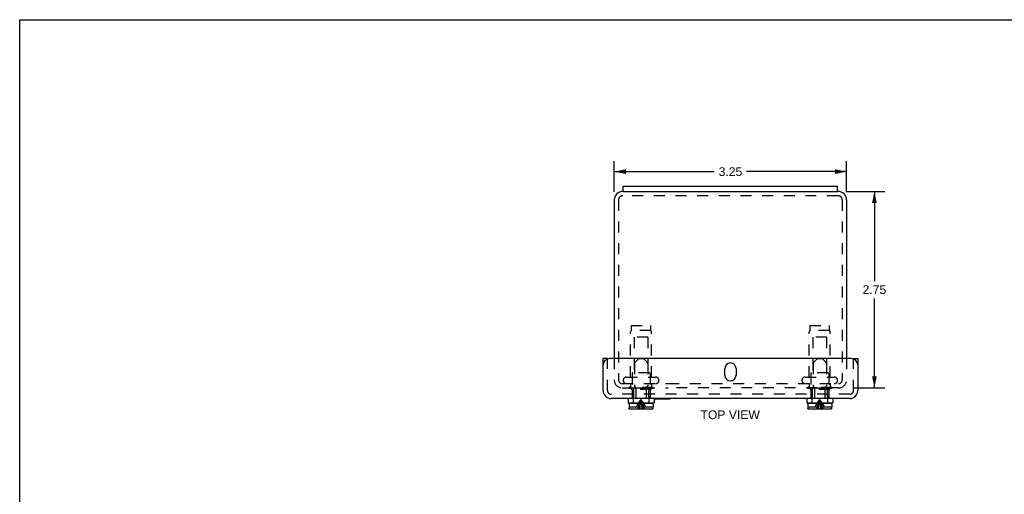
# Model space of a CAD drawing. Header units: inches. Extents: x 0 to 27.6, y 0 to 17.8.
# Tile 2 of 3: x 0 to 13.8, y 11.2 to 17.8. Entities that reach past the tile are written whole.
import ezdxf

# ---------------------------------------------------------------- set-up
doc = ezdxf.new("R2010")
doc.units = ezdxf.units.IN
doc.header["$LTSCALE"] = 1.515306
doc.header["$MEASUREMENT"] = 0
doc.linetypes.add('HIDDEN', pattern=[0.2, 0.1, -0.1])
doc.layers.get('0').update_dxf_attribs({"linetype": 'CONTINUOUS'})
for name, color, linetype in [('DEFAULT_2', 8, 'HIDDEN'), ('DIMENSIONS', 7, 'CONTINUOUS'), ('DOOR_ASSEMBLY', 7, 'CONTINUOUS')]:
    doc.layers.add(name, color=color, linetype=linetype)
doc.styles.get("Standard").update_dxf_attribs({"font": 'arial.ttf'})
doc.dimstyles.new('DIMSTYLE_2', dxfattribs={"dimtxt": 0.121549, "dimasz": 0.162065, "dimexe": 0.09, "dimexo": 0.07, "dimgap": 0.0375, "dimtad": 0, "dimtih": 1, "dimtoh": 1, "dimzin": 4, "dimdsep": 46, "dimtxsty": 'Standard', "dimblk": '_FILLED', "dimblk1": '_FILLED', "dimblk2": '_FILLED', "dimcen": 0.09, "dimadec": 3, "dimazin": 1, "dimtfac": 1, "dimtdec": 3, "dimtofl": 0, "dimtmove": 0, "dimatfit": 3, "dimldrblk": '_FILLED', "dimfxl": 0, "dimtolj": 1, "dimtzin": 4, "dimarcsym": 0})

# ---------------------------------------------------------------- blocks, each defined once
blk = doc.blocks.new('_FILLED')
at = {"color": 0, "linetype": 'ByBlock'}
blk.add_solid([(0, 0), (-1, 0.2), (-1, -0.2)], dxfattribs=at)
blk = doc.blocks.new('*D9')
at = {"layer": 'DIMENSIONS', "color": 2, "linetype": 'Continuous'}
for p, q in [((8.319, 15.418), (8.319, 15.847)), ((11.569, 15.418), (11.569, 15.847)), ((8.319, 15.701), (9.718, 15.701)), ((11.569, 15.701), (10.17, 15.701))]:
    blk.add_line(p, q, dxfattribs=at)
at = {"layer": 'DIMENSIONS', "color": 2, "linetype": 'Continuous', "xscale": 0.1620648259, "yscale": 0.1620648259, "zscale": 0.1620648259, "rotation": 180}
blk.add_blockref('_FILLED', (8.319, 15.701), dxfattribs=at)
at = {"layer": 'DIMENSIONS', "color": 2, "linetype": 'Continuous', "xscale": 0.1620648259, "yscale": 0.1620648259, "zscale": 0.1620648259}
blk.add_blockref('_FILLED', (11.569, 15.701), dxfattribs=at)
at = {"layer": 'DIMENSIONS', "color": 2, "linetype": 'Continuous', "insert": (9.944, 15.762), "char_height": 0.1215, "width": 0.3303, "attachment_point": 2, "line_spacing_factor": 0.9}
blk.add_mtext('3.25', dxfattribs=at)
blk = doc.blocks.new('*D15')
at = {"layer": 'DIMENSIONS', "color": 2, "linetype": 'Continuous'}
for p, q in [((11.562, 15.425), (12.104, 15.425)), ((11.958, 15.425), (11.958, 14.171)), ((11.958, 12.675), (11.958, 13.928)), ((11.667, 12.675), (12.104, 12.675))]:
    blk.add_line(p, q, dxfattribs=at)
at = {"layer": 'DIMENSIONS', "color": 2, "linetype": 'Continuous', "xscale": 0.1620648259, "yscale": 0.1620648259, "zscale": 0.1620648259}
for p, rotation in [((11.958, 15.425), 90), ((11.958, 12.675), 270)]:
    blk.add_blockref('_FILLED', p, dxfattribs=dict(at, rotation=rotation))
at = {"layer": 'DIMENSIONS', "color": 2, "linetype": 'Continuous', "insert": (11.958, 14.111), "char_height": 0.1215, "width": 0.3303, "attachment_point": 2, "line_spacing_factor": 0.9}
blk.add_mtext('2.75', dxfattribs=at)

msp = doc.modelspace()

# ---------------------------------------------------------------- linework, layer by layer
at = {"color": 7, "linetype": 'Continuous'}
for p, q in [((0, 0), (0, 17.8271)), ((0, 17.8271), (27.551, 17.8271)), ((8.4436, 15.4247), (8.4436, 15.4997)), ((11.4436, 15.4247), (11.4436, 15.4997)), ((8.4436, 15.4247), (11.4436, 15.4247))]:
    msp.add_line(p, q, dxfattribs=at)
at = {"color": 3, "linetype": 'Continuous'}
for p, q in [((8.4436, 15.4997), (11.4436, 15.4997)), ((8.3186, 15.3047), (8.3186, 13.0867)), ((8.4436, 15.4247), (8.4386, 15.4247)), ((11.4486, 15.4247), (11.4436, 15.4247)), ((11.5686, 15.3047), (11.5686, 13.0867))]:
    msp.add_line(p, q, dxfattribs=at)
for centre, start, end in [((8.4386, 15.3047), 90, 180), ((11.4486, 15.3047), 0, 90)]:
    msp.add_arc(centre, 0.12, start, end, dxfattribs=at)
at = {"layer": 'DEFAULT_2', "color": 8, "linetype": 'HIDDEN'}
for p, q in [((8.3786, 15.3047), (8.3786, 12.7897)), ((11.4486, 15.3647), (8.4386, 15.3647)), ((11.5086, 15.3047), (11.5086, 12.7897)), ((8.5586, 13.4782), (8.5586, 13.5472)), ((8.5586, 13.5472), (8.8286, 13.5472)), ((8.8286, 13.4782), (8.8286, 13.5472)), ((11.0586, 13.5472), (11.3286, 13.5472)), ((11.0586, 13.4782), (11.0586, 13.5472)), ((11.3286, 13.4782), (11.3286, 13.5472)), ((8.5476, 12.8272), (8.5476, 13.4604)), ((8.8286, 13.4782), (8.5586, 13.4782)), ((8.5986, 13.3847), (8.5986, 12.8847)), ((8.7886, 13.3847), (8.5986, 13.3847)), ((8.7886, 13.3847), (8.7886, 12.8847)), ((8.8396, 12.8272), (8.8396, 13.4604)), ((11.0476, 12.8272), (11.0476, 13.4604)), ((11.3286, 13.4782), (11.0586, 13.4782)), ((11.2886, 13.3847), (11.0986, 13.3847)), ((11.0986, 13.3847), (11.0986, 12.8847)), ((11.2886, 13.3847), (11.2886, 12.8847)), ((11.3396, 12.8272), (11.3396, 13.4604)), ((8.3186, 13.0867), (8.3186, 12.7867)), ((11.5686, 13.0867), (11.5686, 12.7897)), ((8.4899, 12.8272), (8.8974, 12.8272)), ((8.5686, 12.8747), (8.5686, 12.6647)), ((8.8086, 12.8847), (8.5786, 12.8847)), ((8.8186, 12.8747), (8.8186, 12.6647)), ((10.9899, 12.8272), (11.3974, 12.8272)), ((11.0686, 12.8747), (11.0686, 12.6647)), ((11.3086, 12.8847), (11.0786, 12.8847)), ((11.3186, 12.8747), (11.3186, 12.6647)), ((8.3786, 12.7897), (8.3786, 12.7867)), ((8.4306, 12.7347), (9.0747, 12.7347)), ((8.4306, 12.6747), (9.0747, 12.6747)), ((8.5236, 12.6827), (8.5236, 12.6647)), ((8.8636, 12.6827), (8.5236, 12.6827)), ((8.5476, 12.7347), (8.5476, 12.6927)), ((8.8396, 12.7347), (8.8396, 12.6927)), ((8.8636, 12.6827), (8.8636, 12.6647)), ((9.0749, 12.7347), (11.4566, 12.7347)), ((11.4615, 12.6747), (9.0749, 12.6747)), ((11.3636, 12.6827), (11.0236, 12.6827)), ((11.0236, 12.6827), (11.0236, 12.6647)), ((11.0476, 12.7347), (11.0476, 12.6927)), ((11.3396, 12.7347), (11.3396, 12.6927)), ((11.3636, 12.6827), (11.3636, 12.6647)), ((8.8636, 12.6647), (8.5236, 12.6647)), ((11.3636, 12.6647), (11.0236, 12.6647))]:
    msp.add_line(p, q, dxfattribs=at)
for centre, radius, start, end in [((8.4386, 15.3047), 0.06, 90, 180), ((11.4486, 15.3047), 0.06, 0, 90), ((8.5676, 13.4604), 0.02, 116.74368, 180), ((8.8196, 13.4604), 0.02, 0, 63.25632), ((11.0676, 13.4604), 0.02, 116.74368, 180), ((11.3196, 13.4604), 0.02, 0, 63.25632), ((8.4899, 12.781), 0.0462, 90, 270), ((8.5786, 12.8747), 0.01, 90, 180), ((8.8086, 12.8747), 0.01, 0, 90), ((8.8974, 12.781), 0.0462, 270, 90), ((10.9899, 12.781), 0.0462, 90, 270), ((11.0786, 12.8747), 0.01, 90, 180), ((11.3086, 12.8747), 0.01, 0, 90), ((11.3974, 12.781), 0.0462, 270, 90), ((8.4306, 12.7867), 0.112, 180, 270), ((8.4306, 12.7867), 0.052, 180, 270), ((8.5376, 12.6927), 0.01, 270, 360), ((8.8496, 12.6927), 0.01, 180, 270), ((11.0376, 12.6927), 0.01, 270, 360), ((11.3496, 12.6927), 0.01, 180, 270), ((11.4566, 12.7867), 0.112, 270, 360), ((11.4566, 12.7867), 0.052, 270, 360)]:
    msp.add_arc(centre, radius, start, end, dxfattribs=at)
at = {"layer": 'DOOR_ASSEMBLY', "color": 3, "linetype": 'Continuous'}
for p, q in [((8.1624, 12.6387), (8.1624, 13.0867)), ((11.6349, 13.0867), (8.2524, 13.0867)), ((11.7249, 13.0867), (11.7249, 12.6387)), ((9.8655, 12.8524), (9.8655, 12.9461)), ((10.0217, 12.9461), (10.0217, 12.8524)), ((11.6129, 12.5267), (8.2744, 12.5267))]:
    msp.add_line(p, q, dxfattribs=at)
at = {"layer": 'DOOR_ASSEMBLY', "color": 7, "linetype": 'Continuous'}
for p, q in [((8.2224, 13.0867), (8.1624, 13.0867)), ((11.6649, 13.0867), (11.7249, 13.0867)), ((8.5126, 12.5267), (8.5126, 12.4642)), ((8.5126, 12.4642), (8.8746, 12.4642)), ((8.5266, 12.4442), (8.5266, 12.4092)), ((8.5274, 12.4092), (8.5266, 12.4092)), ((8.5274, 12.4092), (8.5274, 12.3912)), ((8.8456, 12.4592), (8.5416, 12.4592)), ((8.6206, 12.4642), (8.6206, 12.4592)), ((8.7666, 12.4642), (8.7666, 12.4592)), ((8.8606, 12.4092), (8.8598, 12.4092)), ((8.8598, 12.4092), (8.8598, 12.3912)), ((8.8606, 12.4442), (8.8606, 12.4092)), ((8.8746, 12.5267), (8.8746, 12.4642)), ((8.8746, 12.5227), (9.1004, 12.5227)), ((9.1004, 12.5227), (9.1004, 12.5267)), ((11.0126, 12.5267), (11.0126, 12.4642)), ((11.0126, 12.4642), (11.3746, 12.4642)), ((11.0266, 12.4442), (11.0266, 12.4092)), ((11.0274, 12.4092), (11.0266, 12.4092)), ((11.0274, 12.4092), (11.0274, 12.3912)), ((11.3456, 12.4592), (11.0416, 12.4592)), ((11.1206, 12.4642), (11.1206, 12.4592)), ((11.2666, 12.4642), (11.2666, 12.4592)), ((11.3606, 12.4092), (11.3598, 12.4092)), ((11.3598, 12.4092), (11.3598, 12.3912)), ((11.3606, 12.4442), (11.3606, 12.4092)), ((11.3746, 12.5267), (11.3746, 12.4642)), ((8.8447, 12.3762), (8.5425, 12.3762)), ((11.3447, 12.3762), (11.0425, 12.3762))]:
    msp.add_line(p, q, dxfattribs=at)
at = {"layer": 'DOOR_ASSEMBLY', "color": 8, "linetype": 'HIDDEN'}
for p, q in [((8.2224, 12.6387), (8.2224, 13.0867)), ((8.5996, 13.019), (8.5996, 12.7054)), ((8.6606, 13.0862), (8.604, 13.0296)), ((8.6606, 13.0862), (8.7266, 13.0862)), ((8.7266, 13.0862), (8.7832, 13.0296)), ((8.7876, 13.019), (8.7876, 12.7054)), ((11.0996, 13.019), (11.0996, 12.7054)), ((11.1606, 13.0862), (11.104, 13.0296)), ((11.1606, 13.0862), (11.2266, 13.0862)), ((11.2266, 13.0862), (11.2832, 13.0296)), ((11.2876, 13.019), (11.2876, 12.7054)), ((11.6649, 12.6387), (11.6649, 13.0867)), ((8.5694, 12.667), (8.5769, 12.6742)), ((8.5769, 12.6742), (8.8103, 12.6742)), ((8.5878, 12.6742), (8.5878, 12.5442)), ((8.6162, 12.6826), (8.604, 12.6948)), ((8.771, 12.6826), (8.7832, 12.6948)), ((8.7994, 12.6742), (8.7994, 12.5442)), ((8.8178, 12.667), (8.8103, 12.6742)), ((11.0769, 12.6742), (11.0694, 12.667)), ((11.0769, 12.6742), (11.3103, 12.6742)), ((11.0878, 12.6742), (11.0878, 12.5442)), ((11.1162, 12.6826), (11.104, 12.6948)), ((11.271, 12.6826), (11.2832, 12.6948)), ((11.2994, 12.6742), (11.2994, 12.5442)), ((11.3178, 12.667), (11.3103, 12.6742)), ((11.6129, 12.5867), (8.2744, 12.5867)), ((8.5617, 12.6595), (8.5538, 12.6517)), ((8.8334, 12.6517), (8.5538, 12.6517)), ((8.5694, 12.667), (8.5617, 12.6595)), ((8.5636, 12.5442), (8.5636, 12.5267)), ((8.5878, 12.5442), (8.5636, 12.5442)), ((8.5671, 12.6517), (8.5671, 12.5442)), ((8.5836, 12.5442), (8.5836, 12.4642)), ((8.6206, 12.672), (8.6206, 12.4642)), ((8.7666, 12.672), (8.7666, 12.4642)), ((8.8236, 12.5442), (8.7994, 12.5442)), ((8.8036, 12.5442), (8.8036, 12.4642)), ((8.8255, 12.6595), (8.8178, 12.667)), ((8.8201, 12.6517), (8.8201, 12.5442)), ((8.8236, 12.5442), (8.8236, 12.5267)), ((8.8255, 12.6595), (8.8334, 12.6517)), ((11.0617, 12.6595), (11.0538, 12.6517)), ((11.3334, 12.6517), (11.0538, 12.6517)), ((11.0694, 12.667), (11.0617, 12.6595)), ((11.0878, 12.5442), (11.0636, 12.5442)), ((11.0636, 12.5442), (11.0636, 12.5267)), ((11.0671, 12.6517), (11.0671, 12.5442)), ((11.0836, 12.5442), (11.0836, 12.4642)), ((11.1206, 12.672), (11.1206, 12.4642)), ((11.2666, 12.672), (11.2666, 12.4642)), ((11.3236, 12.5442), (11.2994, 12.5442)), ((11.3036, 12.5442), (11.3036, 12.4642)), ((11.3255, 12.6595), (11.3178, 12.667)), ((11.3201, 12.6517), (11.3201, 12.5442)), ((11.3236, 12.5442), (11.3236, 12.5267)), ((11.3255, 12.6595), (11.3334, 12.6517)), ((8.5274, 12.4092), (8.661, 12.4092)), ((8.648, 12.4448), (8.6585, 12.4622)), ((8.6668, 12.4448), (8.673, 12.4622)), ((8.7262, 12.4092), (8.8598, 12.4092)), ((8.7392, 12.4448), (8.7287, 12.4622)), ((11.0274, 12.4092), (11.161, 12.4092)), ((11.148, 12.4448), (11.1585, 12.4622)), ((11.2262, 12.4092), (11.3598, 12.4092)), ((11.2392, 12.4448), (11.2287, 12.4622)), ((8.5275, 12.3898), (8.5277, 12.3883)), ((8.5286, 12.3855), (8.5286, 12.3855)), ((8.5292, 12.3842), (8.5292, 12.3841)), ((8.53, 12.3829), (8.53, 12.3829)), ((8.5308, 12.3817), (8.5309, 12.3817)), ((8.5318, 12.3806), (8.5318, 12.3806)), ((8.5329, 12.3796), (8.5329, 12.3796)), ((8.5341, 12.3788), (8.5341, 12.3787)), ((8.5354, 12.378), (8.5354, 12.378)), ((8.5367, 12.3774), (8.5367, 12.3774)), ((8.8462, 12.3763), (8.8476, 12.3765)), ((8.8505, 12.3774), (8.8505, 12.3774)), ((8.8518, 12.378), (8.8518, 12.378)), ((8.8531, 12.3787), (8.8531, 12.3788)), ((8.8543, 12.3796), (8.8543, 12.3796)), ((8.8554, 12.3806), (8.8554, 12.3806)), ((8.8564, 12.3817), (8.8564, 12.3817)), ((8.8572, 12.3829), (8.8572, 12.3829)), ((8.858, 12.3841), (8.858, 12.3842)), ((8.8586, 12.3855), (8.8586, 12.3855)), ((8.8597, 12.3898), (8.8597, 12.3898)), ((11.0275, 12.3898), (11.0277, 12.3883)), ((11.0286, 12.3855), (11.0286, 12.3855)), ((11.0292, 12.3842), (11.0292, 12.3841)), ((11.03, 12.3829), (11.03, 12.3829)), ((11.0308, 12.3817), (11.0309, 12.3817)), ((11.0318, 12.3806), (11.0318, 12.3806)), ((11.0329, 12.3796), (11.0329, 12.3796)), ((11.0341, 12.3788), (11.0341, 12.3787)), ((11.0354, 12.378), (11.0354, 12.378)), ((11.0367, 12.3774), (11.0367, 12.3774)), ((11.041, 12.3763), (11.041, 12.3763)), ((11.3462, 12.3763), (11.3476, 12.3765)), ((11.3505, 12.3774), (11.3505, 12.3774)), ((11.3518, 12.378), (11.3518, 12.378)), ((11.3531, 12.3787), (11.3531, 12.3788)), ((11.3543, 12.3796), (11.3543, 12.3796)), ((11.3554, 12.3806), (11.3554, 12.3806)), ((11.3564, 12.3817), (11.3564, 12.3817)), ((11.3572, 12.3829), (11.3572, 12.3829)), ((11.358, 12.3841), (11.358, 12.3842)), ((11.3586, 12.3855), (11.3586, 12.3855)), ((11.3597, 12.3898), (11.3597, 12.3898))]:
    msp.add_line(p, q, dxfattribs=at)
for points in [[(8.6289, 12.4092), (8.6381, 12.4271), (8.648, 12.4448)], [(8.661, 12.4092), (8.6586, 12.4041), (8.6562, 12.3988), (8.6538, 12.3933), (8.6514, 12.3878), (8.649, 12.3821), (8.6466, 12.3762)], [(8.6556, 12.4092), (8.661, 12.4271), (8.6668, 12.4448)], [(8.6585, 12.4622), (8.6696, 12.4794), (8.6813, 12.4964), (8.6936, 12.5132)], [(8.6659, 12.3762), (8.6697, 12.4), (8.6737, 12.4234), (8.6782, 12.4464)], [(8.673, 12.4622), (8.6795, 12.4794), (8.6864, 12.4964), (8.6936, 12.5132)], [(8.6771, 12.3762), (8.6793, 12.4), (8.6818, 12.4234), (8.6844, 12.4464)], [(8.6782, 12.4464), (8.683, 12.469), (8.6881, 12.4913), (8.6936, 12.5132)], [(8.6844, 12.4464), (8.6873, 12.469), (8.6903, 12.4913), (8.6936, 12.5132)], [(8.7287, 12.4622), (8.7176, 12.4794), (8.7059, 12.4964), (8.6936, 12.5132)], [(8.7316, 12.4092), (8.7262, 12.4271), (8.7204, 12.4448), (8.7142, 12.4622), (8.7077, 12.4794), (8.7008, 12.4964), (8.6936, 12.5132)], [(8.7213, 12.3762), (8.7175, 12.4), (8.7135, 12.4234), (8.709, 12.4464), (8.7043, 12.469), (8.6991, 12.4913), (8.6936, 12.5132)], [(8.7028, 12.4464), (8.7, 12.469), (8.6969, 12.4913), (8.6936, 12.5132)], [(8.7101, 12.3762), (8.7079, 12.4), (8.7055, 12.4234), (8.7028, 12.4464)], [(8.7262, 12.4092), (8.7286, 12.4041), (8.731, 12.3988), (8.7334, 12.3934), (8.7358, 12.3878), (8.7382, 12.3821), (8.7406, 12.3762)], [(8.7583, 12.4092), (8.7491, 12.4271), (8.7392, 12.4448)], [(11.1289, 12.4092), (11.1381, 12.4271), (11.148, 12.4448)], [(11.161, 12.4092), (11.1586, 12.4041), (11.1562, 12.3988), (11.1538, 12.3933), (11.1514, 12.3878), (11.149, 12.3821), (11.1466, 12.3762)], [(11.1556, 12.4092), (11.161, 12.4271), (11.1668, 12.4448), (11.173, 12.4622)], [(11.1585, 12.4622), (11.1696, 12.4794), (11.1813, 12.4964), (11.1936, 12.5132)], [(11.1659, 12.3762), (11.1697, 12.4), (11.1737, 12.4234), (11.1782, 12.4464), (11.183, 12.469), (11.1881, 12.4913), (11.1936, 12.5132)], [(11.173, 12.4622), (11.1795, 12.4794), (11.1864, 12.4964), (11.1936, 12.5132)], [(11.1771, 12.3762), (11.1793, 12.4), (11.1818, 12.4234), (11.1844, 12.4464)], [(11.1844, 12.4464), (11.1873, 12.469), (11.1903, 12.4913), (11.1936, 12.5132)], [(11.2287, 12.4622), (11.2176, 12.4794), (11.2059, 12.4964), (11.1936, 12.5132)], [(11.2316, 12.4092), (11.2262, 12.4271), (11.2204, 12.4448), (11.2142, 12.4622), (11.2077, 12.4794), (11.2008, 12.4964), (11.1936, 12.5132)], [(11.2213, 12.3762), (11.2175, 12.4), (11.2135, 12.4234), (11.209, 12.4464), (11.2043, 12.469), (11.1991, 12.4913), (11.1936, 12.5132)], [(11.2028, 12.4464), (11.2, 12.469), (11.1969, 12.4913), (11.1936, 12.5132)], [(11.2101, 12.3762), (11.2079, 12.4), (11.2055, 12.4234), (11.2028, 12.4464)], [(11.2262, 12.4092), (11.2286, 12.4041), (11.231, 12.3988), (11.2334, 12.3934), (11.2358, 12.3878), (11.2382, 12.3821), (11.2406, 12.3762)], [(11.2583, 12.4092), (11.2491, 12.4271), (11.2392, 12.4448)]]:
    msp.add_lwpolyline(points, dxfattribs=at)
at = {"layer": 'DOOR_ASSEMBLY', "color": 7, "linetype": 'Continuous'}
for points in [[(8.5425, 12.3762), (8.541, 12.3763), (8.5396, 12.3765), (8.5381, 12.3769), (8.5367, 12.3774), (8.5354, 12.378), (8.5341, 12.3787), (8.5329, 12.3796), (8.5318, 12.3806), (8.5309, 12.3817), (8.53, 12.3829), (8.5292, 12.3841), (8.5286, 12.3855), (8.5281, 12.3869), (8.5277, 12.3883), (8.5275, 12.3898), (8.5274, 12.3912)], [(8.8598, 12.3912), (8.8597, 12.3898), (8.8595, 12.3883), (8.8591, 12.3869), (8.8586, 12.3855), (8.858, 12.3842), (8.8572, 12.3829), (8.8564, 12.3817), (8.8554, 12.3806), (8.8543, 12.3796), (8.8531, 12.3788), (8.8518, 12.378), (8.8505, 12.3774), (8.8491, 12.3769), (8.8476, 12.3765), (8.8462, 12.3763), (8.8447, 12.3762)], [(11.0425, 12.3762), (11.041, 12.3763), (11.0396, 12.3765), (11.0381, 12.3769), (11.0367, 12.3774), (11.0354, 12.378), (11.0341, 12.3787), (11.0329, 12.3796), (11.0318, 12.3806), (11.0309, 12.3817), (11.03, 12.3829), (11.0292, 12.3841), (11.0286, 12.3855), (11.0281, 12.3869), (11.0277, 12.3883), (11.0275, 12.3898), (11.0274, 12.3912)], [(11.3598, 12.3912), (11.3597, 12.3898), (11.3595, 12.3883), (11.3591, 12.3869), (11.3586, 12.3855), (11.358, 12.3842), (11.3572, 12.3829), (11.3564, 12.3817), (11.3554, 12.3806), (11.3543, 12.3796), (11.3531, 12.3788), (11.3518, 12.378), (11.3505, 12.3774), (11.3491, 12.3769), (11.3476, 12.3765), (11.3462, 12.3763), (11.3447, 12.3762)]]:
    msp.add_lwpolyline(points, dxfattribs=at)
at = {"layer": 'DOOR_ASSEMBLY', "color": 3, "linetype": 'Continuous'}
for centre, radius, start, end in [((8.2524, 12.9967), 0.09, 90, 180), ((9.9436, 12.9461), 0.0781, 0, 180), ((11.6349, 12.9967), 0.09, 0, 90), ((9.9436, 12.8524), 0.0781, 180, 360), ((8.2744, 12.6387), 0.112, 180, 270), ((11.6129, 12.6387), 0.112, 270, 360)]:
    msp.add_arc(centre, radius, start, end, dxfattribs=at)
at = {"layer": 'DOOR_ASSEMBLY', "color": 8, "linetype": 'HIDDEN'}
for centre, radius, start, end in [((8.6146, 13.019), 0.015, 134.99999, 180), ((8.7726, 13.019), 0.015, 0, 45.00001), ((11.1146, 13.019), 0.015, 134.99999, 180), ((11.2726, 13.019), 0.015, 0, 45.00001), ((8.6146, 12.7054), 0.015, 180, 224.99995), ((8.6056, 12.672), 0.015, 0, 44.99994), ((8.7816, 12.672), 0.015, 135.00006, 180), ((8.7726, 12.7054), 0.015, 315.00005, 360), ((11.1146, 12.7054), 0.015, 180, 224.99995), ((11.1056, 12.672), 0.015, 0, 44.99994), ((11.2816, 12.672), 0.015, 135.00006, 180), ((11.2726, 12.7054), 0.015, 315.00005, 360), ((8.2744, 12.6387), 0.052, 180, 270), ((11.6129, 12.6387), 0.052, 270, 360)]:
    msp.add_arc(centre, radius, start, end, dxfattribs=at)
at = {"layer": 'DOOR_ASSEMBLY', "color": 7, "linetype": 'Continuous'}
for centre, start, end in [((8.5416, 12.4442), 90, 180), ((8.8456, 12.4442), 0, 90), ((11.0416, 12.4442), 90, 180), ((11.3456, 12.4442), 0, 90)]:
    msp.add_arc(centre, 0.015, start, end, dxfattribs=at)

# ---------------------------------------------------------------- texts
at = {"layer": 'DIMENSIONS', "color": 2, "linetype": 'Continuous', "insert": (9.9403, 12.3603), "char_height": 0.12155, "width": 0.828248, "attachment_point": 2, "line_spacing_factor": 0.9}
msp.add_mtext('TOP VIEW', dxfattribs=at)

# ---------------------------------------------------------------- dimensions: what is measured, and where the dimension line sits
at = {"layer": 'DIMENSIONS', "color": 2, "linetype": 'Continuous'}
dim = msp.add_linear_dim(base=(11.5686, 15.7014), p1=(8.3186, 15.3482), p2=(11.5686, 15.3482), dimstyle='DIMSTYLE_2', dxfattribs=at)
dim.commit()
dim.dimension.update_dxf_attribs({"geometry": '*D9', "text_midpoint": (9.9439, 15.7007), "dimtype": 160})
dim = msp.add_linear_dim(base=(11.9583, 12.6747), p1=(11.492, 15.4247), p2=(11.597, 12.6747), angle=270, dimstyle='DIMSTYLE_2', dxfattribs=at)
dim.commit()
dim.dimension.update_dxf_attribs({"geometry": '*D15', "text_midpoint": (11.9573, 14.049), "dimtype": 160})

doc.saveas('drawing.dxf')
